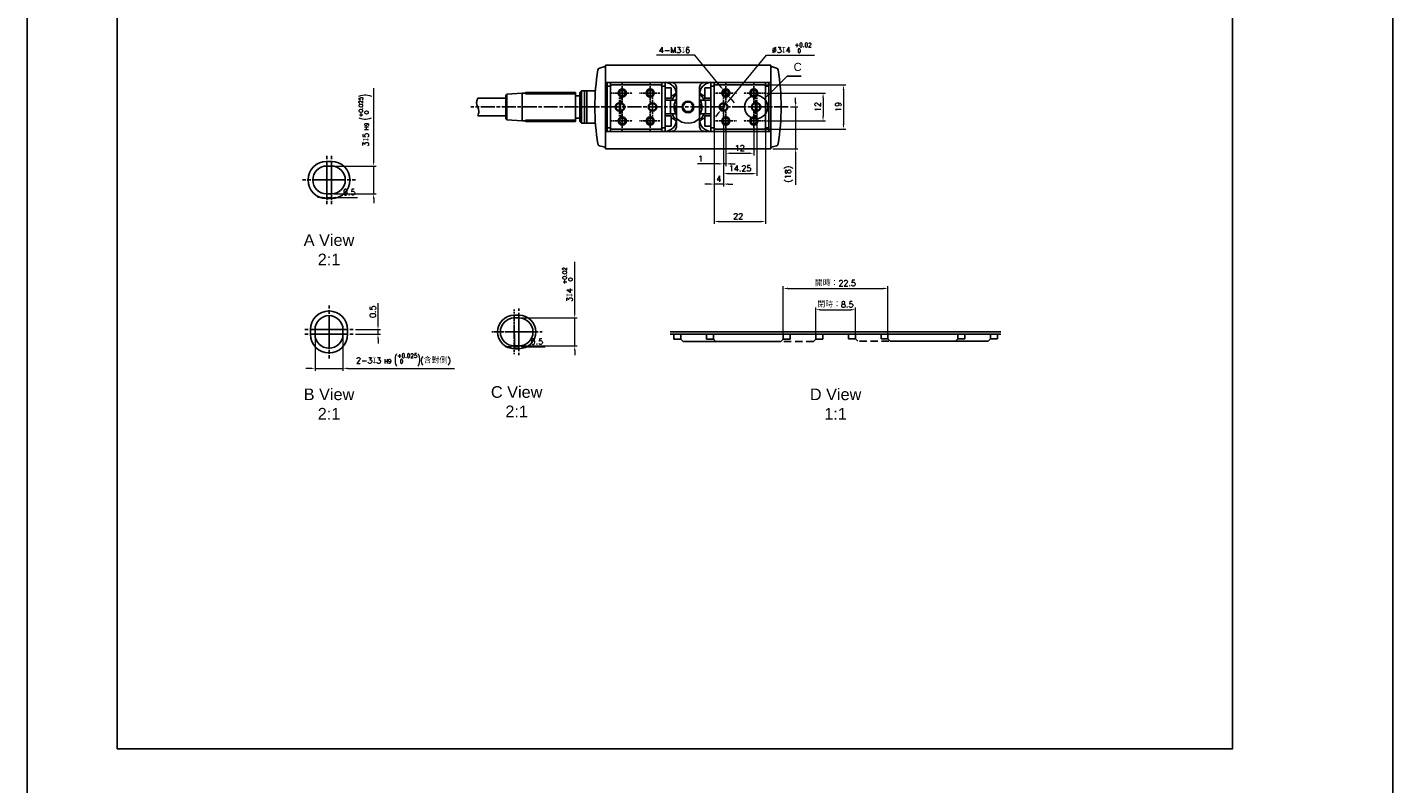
# Model space of a CAD drawing. Header units: millimetres. Extents: x 0 to 7391, y -1386 to 1500.
# Tile 38 of 127: x 4341 to 4928, y 640 to 965. Entities that reach past the tile are written whole.
import ezdxf

# ---------------------------------------------------------------- set-up
doc = ezdxf.new("R2010")
doc.units = ezdxf.units.MM
doc.header["$LTSCALE"] = 0.5
for name, pattern in [('AM_ISO08W050', [18, 12, -1.5, 3, -1.5]), ('AM_ISO08W050x2', [9, 6, -0.75, 1.5, -0.75]), ('DASHED2', [0.375, 0.25, -0.125])]:
    doc.linetypes.add(name, pattern=pattern)
for name, color, linetype, lineweight in [('AM_4', 3, 'Continuous', 25), ('AM_5', 3, 'Continuous', 25), ('AM_7', 4, 'AM_ISO08W050', 25), ('AM_8', 1, 'Continuous', 25)]:
    doc.layers.add(name, color=color, linetype=linetype, lineweight=lineweight)
doc.layers.add('BORDER', color=7, linetype='Continuous')
doc.styles.get("Standard").update_dxf_attribs({"font": 'arial.ttf'})
doc.styles.add('尺寸標註', font='romans.shx', dxfattribs={"bigfont": 'CHINESET.SHX'})
doc.dimstyles.new('複本 CNS2-1$0', dxfattribs={"dimtxt": 2.5, "dimasz": 2, "dimexe": 1, "dimexo": 1, "dimgap": 1, "dimtad": 1, "dimdsep": 46, "dimtxsty": '尺寸標註', "dimcen": 0, "dimclrd": 2, "dimclre": 2, "dimclrt": 3, "dimadec": 0, "dimazin": 2, "dimtp": 0.1, "dimtm": 0.1, "dimtfac": 0.71, "dimtmove": 0, "dimatfit": 0, "dimfxl": 0, "dimlwd": 13, "dimlwe": 13, "dimarcsym": 0})
doc.dimstyles.new('複本 CNS2-1$3', dxfattribs={"dimtxt": 2.5, "dimasz": 2, "dimexe": 1, "dimexo": 1, "dimgap": 1, "dimtad": 1, "dimtoh": 1, "dimdsep": 46, "dimtxsty": '尺寸標註', "dimcen": 0, "dimclrd": 2, "dimclre": 2, "dimclrt": 3, "dimadec": 0, "dimazin": 2, "dimtp": 0.1, "dimtm": 0.1, "dimtfac": 0.71, "dimtmove": 0, "dimatfit": 0, "dimfxl": 0, "dimlwd": 13, "dimlwe": 13, "dimarcsym": 0})

# ---------------------------------------------------------------- blocks, each defined once
blk = doc.blocks.new('*D258')
at = {"layer": 'AM_5', "color": 2, "lineweight": 13}
for p, q in [((4469.74, 898.64), (4469.74, 891.11)), ((4471.74, 898.64), (4471.74, 891.11)), ((4467.74, 892.11), (4465.74, 892.11)), ((4469.74, 892.11), (4471.74, 892.11)), ((4473.74, 892.11), (4483.03, 892.11))]:
    blk.add_line(p, q, dxfattribs=at)
at = {"layer": 'AM_5', "color": 2}
for points in [[(4467.74, 892.44), (4467.74, 891.77), (4469.74, 892.11)], [(4473.74, 892.44), (4473.74, 891.77), (4471.74, 892.11)]]:
    blk.add_solid(points, dxfattribs=at)
at = {"layer": 'Defpoints', "color": 0}
for p in [(4469.74, 899.64), (4471.74, 899.64), (4471.74, 892.11)]:
    blk.add_point(p, dxfattribs=at)
at = {"layer": 'AM_5', "color": 3, "insert": (4479.42, 894.36), "char_height": 2.5, "attachment_point": 5, "style": '尺寸標註'}
blk.add_mtext('0.5', dxfattribs=at)
blk = doc.blocks.new('*D259')
at = {"layer": 'AM_5', "color": 2, "lineweight": 13}
for p, q in [((4491.78, 837.31), (4491.78, 846.61)), ((4482.14, 835.31), (4492.78, 835.31)), ((4482.14, 833.31), (4492.78, 833.31)), ((4491.78, 833.31), (4491.78, 835.31)), ((4491.78, 831.31), (4491.78, 829.31))]:
    blk.add_line(p, q, dxfattribs=at)
at = {"layer": 'AM_5', "color": 2}
for points in [[(4491.45, 837.31), (4492.11, 837.31), (4491.78, 835.31)], [(4491.45, 831.31), (4492.11, 831.31), (4491.78, 833.31)]]:
    blk.add_solid(points, dxfattribs=at)
at = {"layer": 'Defpoints', "color": 0}
for p in [(4481.14, 835.31), (4481.14, 833.31), (4491.78, 833.31)]:
    blk.add_point(p, dxfattribs=at)
at = {"layer": 'AM_5', "color": 3, "insert": (4489.53, 842.99), "char_height": 2.5, "attachment_point": 5, "rotation": 90, "style": '尺寸標註'}
blk.add_mtext('0.5', dxfattribs=at)
blk = doc.blocks.new('*D260')
at = {"layer": 'AM_5', "color": 2, "lineweight": 13}
for p, q in [((4550.34, 833.31), (4550.34, 826.91)), ((4552.34, 833.31), (4552.34, 826.91)), ((4548.34, 827.91), (4546.34, 827.91)), ((4550.34, 827.91), (4552.34, 827.91)), ((4554.34, 827.91), (4563.63, 827.91))]:
    blk.add_line(p, q, dxfattribs=at)
at = {"layer": 'AM_5', "color": 2}
for points in [[(4548.34, 828.25), (4548.34, 827.58), (4550.34, 827.91)], [(4554.34, 828.25), (4554.34, 827.58), (4552.34, 827.91)]]:
    blk.add_solid(points, dxfattribs=at)
at = {"layer": 'Defpoints', "color": 0}
for p in [(4550.34, 834.31), (4552.34, 834.31), (4552.34, 827.91)]:
    blk.add_point(p, dxfattribs=at)
at = {"layer": 'AM_5', "color": 3, "insert": (4560.02, 830.16), "char_height": 2.5, "attachment_point": 5, "style": '尺寸標註'}
blk.add_mtext('0.5', dxfattribs=at)
blk = doc.blocks.new('*D241')
at = {"layer": 'AM_5', "color": 2, "lineweight": 13}
for p, q in [((4489.92, 907.64), (4489.92, 939.14)), ((4472.74, 905.64), (4490.92, 905.64)), ((4489.92, 893.64), (4489.92, 905.64)), ((4472.74, 893.64), (4490.92, 893.64)), ((4489.92, 891.64), (4489.92, 889.64))]:
    blk.add_line(p, q, dxfattribs=at)
at = {"layer": 'AM_5', "color": 2}
for points in [[(4489.59, 907.64), (4490.25, 907.64), (4489.92, 905.64)], [(4489.59, 891.64), (4490.25, 891.64), (4489.92, 893.64)]]:
    blk.add_solid(points, dxfattribs=at)
at = {"layer": 'Defpoints', "color": 0}
for p in [(4471.74, 905.64), (4471.74, 893.64), (4489.92, 893.64)]:
    blk.add_point(p, dxfattribs=at)
at = {"layer": 'AM_5', "color": 3, "insert": (4486.25, 925.28), "char_height": 2.5, "attachment_point": 5, "rotation": 90, "style": '尺寸標註'}
blk.add_mtext('3{\\Famgdt;x}5{}{\\H0.7x;\\C3; H9 {\\H2x;\\W0.5;(}\\S+0.025^  0;{\\H2x;\\W0.5;)}}', dxfattribs=at)
blk = doc.blocks.new('*D242')
at = {"layer": 'AM_5', "color": 2, "lineweight": 13}
for p, q in [((4464.74, 832.31), (4464.74, 817.64)), ((4476.74, 832.31), (4476.74, 817.64)), ((4462.74, 818.64), (4460.74, 818.64)), ((4464.74, 818.64), (4476.74, 818.64)), ((4478.74, 818.64), (4524.62, 818.64))]:
    blk.add_line(p, q, dxfattribs=at)
at = {"layer": 'AM_5', "color": 2}
for points in [[(4462.74, 818.98), (4462.74, 818.31), (4464.74, 818.64)], [(4478.74, 818.98), (4478.74, 818.31), (4476.74, 818.64)]]:
    blk.add_solid(points, dxfattribs=at)
at = {"layer": 'Defpoints', "color": 0}
for p in [(4464.74, 833.31), (4476.74, 833.31), (4476.74, 818.64)]:
    blk.add_point(p, dxfattribs=at)
at = {"layer": 'AM_5', "color": 3, "insert": (4502.68, 822.31), "char_height": 2.5, "attachment_point": 5, "style": '尺寸標註'}
blk.add_mtext('2-3{\\Famgdt|c136;x}3{}{\\H0.7x;\\C3; H9 {\\H2x;\\W0.5;(}\\S+0.025^  0;{\\H2x;\\W0.5;)}}{{}}(含對側)', dxfattribs=at)
blk = doc.blocks.new('*D243')
at = {"layer": 'AM_5', "color": 2, "lineweight": 13}
for p, q in [((4576.28, 842.31), (4576.28, 864.5)), ((4553.34, 840.31), (4577.28, 840.31)), ((4576.28, 828.31), (4576.28, 840.31)), ((4553.34, 828.31), (4577.28, 828.31)), ((4576.28, 826.31), (4576.28, 824.31))]:
    blk.add_line(p, q, dxfattribs=at)
at = {"layer": 'AM_5', "color": 2}
for points in [[(4575.94, 842.31), (4576.61, 842.31), (4576.28, 840.31)], [(4575.94, 826.31), (4576.61, 826.31), (4576.28, 828.31)]]:
    blk.add_solid(points, dxfattribs=at)
at = {"layer": 'Defpoints', "color": 0}
for p in [(4552.34, 840.31), (4552.34, 828.31), (4576.28, 828.31)]:
    blk.add_point(p, dxfattribs=at)
at = {"layer": 'AM_5', "color": 3, "insert": (4573.21, 854.68), "char_height": 2.5, "attachment_point": 5, "rotation": 90, "style": '尺寸標註'}
blk.add_mtext('3{\\Famgdt;x}4 {}{\\H0.71x;\\C3;\\S+0.02^  0;}{{}}}', dxfattribs=at)
blk = doc.blocks.new('*D237')
at = {"layer": 'AM_5', "color": 2, "lineweight": 13}
for p, q in [((4665.83, 832.26), (4665.83, 854)), ((4667.83, 853), (4708.84, 853)), ((4710.84, 832.31), (4710.84, 854))]:
    blk.add_line(p, q, dxfattribs=at)
at = {"layer": 'AM_5', "color": 2}
for points in [[(4667.83, 853.33), (4667.83, 852.66), (4665.83, 853)], [(4708.84, 853.33), (4708.84, 852.66), (4710.84, 853)]]:
    blk.add_solid(points, dxfattribs=at)
at = {"layer": 'Defpoints', "color": 0}
for p in [(4710.84, 853), (4665.83, 831.26), (4710.84, 831.31)]:
    blk.add_point(p, dxfattribs=at)
at = {"layer": 'AM_5', "color": 3, "insert": (4688.25, 855.25), "char_height": 2.5, "attachment_point": 5, "style": '尺寸標註'}
blk.add_mtext('開時：22.5', dxfattribs=at)
blk = doc.blocks.new('*D238')
at = {"layer": 'AM_5', "color": 2, "lineweight": 13}
for p, q in [((4679.83, 832.26), (4679.83, 844.86)), ((4696.84, 832.31), (4696.84, 844.86)), ((4681.83, 843.86), (4694.84, 843.86))]:
    blk.add_line(p, q, dxfattribs=at)
at = {"layer": 'AM_5', "color": 2}
for points in [[(4681.83, 844.19), (4681.83, 843.53), (4679.83, 843.86)], [(4694.84, 844.19), (4694.84, 843.53), (4696.84, 843.86)]]:
    blk.add_solid(points, dxfattribs=at)
at = {"layer": 'Defpoints', "color": 0}
for p in [(4696.84, 843.86), (4679.83, 831.26), (4696.84, 831.31)]:
    blk.add_point(p, dxfattribs=at)
at = {"layer": 'AM_5', "color": 3, "insert": (4688.25, 846.11), "char_height": 2.5, "attachment_point": 5, "style": '尺寸標註'}
blk.add_mtext('閉時：8.5', dxfattribs=at)
blk = doc.blocks.new('*S484')
at = {"layer": 'AM_5'}
for p, q in [((5751.96, 954.11), (5744.6, 946.8)), ((5757.97, 954.11), (5751.96, 954.11))]:
    blk.add_line(p, q, dxfattribs=at)
at = {"layer": 'AM_5', "linetype": 'Continuous'}
blk.add_trace([(5744.19, 947.22), (5745.01, 946.39), (5742.11, 944.34)], dxfattribs=at)
at = {"layer": 'AM_5', "color": 2, "insert": (5756.42, 956.23), "char_height": 3.5, "attachment_point": 8}
blk.add_mtext('C', dxfattribs=at)
blk = doc.blocks.new('*D268')
at = {"layer": 'AM_5', "color": 2, "lineweight": 13}
for p, q in [((4627.81, 953.23), (4611.45, 953.23)), ((4638.97, 939.71), (4627.81, 953.23)), ((4642.15, 935.86), (4640.24, 938.17)), ((4643.42, 934.31), (4644.7, 932.77))]:
    blk.add_line(p, q, dxfattribs=at)
at = {"layer": 'AM_5', "color": 2}
for points in [[(4639.22, 939.92), (4638.71, 939.5), (4640.24, 938.17)], [(4643.68, 934.53), (4643.17, 934.1), (4642.15, 935.86)]]:
    blk.add_solid(points, dxfattribs=at)
at = {"layer": 'Defpoints', "color": 0}
for p in [(4640.24, 938.17), (4642.15, 935.86)]:
    blk.add_point(p, dxfattribs=at)
at = {"layer": 'AM_5', "color": 3, "insert": (4619.13, 955.48), "char_height": 2.5, "attachment_point": 5, "style": '尺寸標註'}
blk.add_mtext('4-M3{\\Famgdt;x}6', dxfattribs=at)
blk = doc.blocks.new('*D269')
at = {"layer": 'AM_5', "color": 2, "lineweight": 13}
for p, q in [((4658.74, 937.01), (4683.94, 937.01)), ((4682.94, 935.01), (4682.94, 927.01)), ((4658.74, 925.01), (4683.94, 925.01))]:
    blk.add_line(p, q, dxfattribs=at)
at = {"layer": 'AM_5', "color": 2}
for points in [[(4682.61, 935.01), (4683.28, 935.01), (4682.94, 937.01)], [(4682.61, 927.01), (4683.28, 927.01), (4682.94, 925.01)]]:
    blk.add_solid(points, dxfattribs=at)
at = {"layer": 'Defpoints', "color": 0}
for p in [(4657.74, 937.01), (4657.74, 925.01), (4682.94, 925.01)]:
    blk.add_point(p, dxfattribs=at)
at = {"layer": 'AM_5', "color": 3, "insert": (4680.69, 931.01), "char_height": 2.5, "attachment_point": 5, "rotation": 90, "style": '尺寸標註'}
blk.add_mtext('12', dxfattribs=at)
blk = doc.blocks.new('*D270')
at = {"layer": 'AM_5', "color": 2, "lineweight": 13}
for p, q in [((4636.19, 921.01), (4636.19, 880.77)), ((4658.19, 921.01), (4658.19, 880.77)), ((4638.19, 881.77), (4656.19, 881.77))]:
    blk.add_line(p, q, dxfattribs=at)
at = {"layer": 'AM_5', "color": 2}
for points in [[(4638.19, 882.1), (4638.19, 881.44), (4636.19, 881.77)], [(4656.19, 882.1), (4656.19, 881.44), (4658.19, 881.77)]]:
    blk.add_solid(points, dxfattribs=at)
at = {"layer": 'Defpoints', "color": 0}
for p in [(4636.19, 922.01), (4658.19, 922.01), (4658.19, 881.77)]:
    blk.add_point(p, dxfattribs=at)
at = {"layer": 'AM_5', "color": 3, "insert": (4646.49, 884.02), "char_height": 2.5, "attachment_point": 5, "style": '尺寸標註'}
blk.add_mtext('22', dxfattribs=at)
blk = doc.blocks.new('*D271')
at = {"layer": 'AM_5', "color": 2, "lineweight": 13}
for p, q in [((4658.69, 940.51), (4692.73, 940.51)), ((4691.73, 938.51), (4691.73, 923.51)), ((4658.69, 921.51), (4692.73, 921.51))]:
    blk.add_line(p, q, dxfattribs=at)
at = {"layer": 'AM_5', "color": 2}
for points in [[(4691.4, 938.51), (4692.06, 938.51), (4691.73, 940.51)], [(4691.4, 923.51), (4692.06, 923.51), (4691.73, 921.51)]]:
    blk.add_solid(points, dxfattribs=at)
at = {"layer": 'Defpoints', "color": 0}
for p in [(4657.69, 940.51), (4657.69, 921.51), (4691.73, 921.51)]:
    blk.add_point(p, dxfattribs=at)
at = {"layer": 'AM_5', "color": 3, "insert": (4689.48, 931.01), "char_height": 2.5, "attachment_point": 5, "rotation": 90, "style": '尺寸標註'}
blk.add_mtext('19', dxfattribs=at)
blk = doc.blocks.new('*D272')
at = {"layer": 'AM_5', "color": 2, "lineweight": 13}
for p, q in [((4640.19, 930.01), (4640.19, 905.56)), ((4641.19, 919.51), (4641.19, 905.56)), ((4638.19, 906.56), (4628.98, 906.56)), ((4641.19, 906.56), (4640.19, 906.56)), ((4643.19, 906.56), (4645.19, 906.56))]:
    blk.add_line(p, q, dxfattribs=at)
at = {"layer": 'AM_5', "color": 2}
for points in [[(4638.19, 906.9), (4638.19, 906.23), (4640.19, 906.56)], [(4643.19, 906.9), (4643.19, 906.23), (4641.19, 906.56)]]:
    blk.add_solid(points, dxfattribs=at)
at = {"layer": 'Defpoints', "color": 0}
for p in [(4640.19, 931.01), (4641.19, 920.51), (4641.19, 906.56)]:
    blk.add_point(p, dxfattribs=at)
at = {"layer": 'AM_5', "color": 3, "insert": (4630.28, 908.81), "char_height": 2.5, "attachment_point": 5, "style": '尺寸標註'}
blk.add_mtext('1', dxfattribs=at)
blk = doc.blocks.new('*D273')
at = {"layer": 'AM_5', "color": 2, "lineweight": 13}
for p, q in [((4641.19, 924.01), (4641.19, 910.11)), ((4653.19, 924.01), (4653.19, 910.11)), ((4643.19, 911.11), (4651.19, 911.11))]:
    blk.add_line(p, q, dxfattribs=at)
at = {"layer": 'AM_5', "color": 2}
for points in [[(4643.19, 911.45), (4643.19, 910.78), (4641.19, 911.11)], [(4651.19, 911.45), (4651.19, 910.78), (4653.19, 911.11)]]:
    blk.add_solid(points, dxfattribs=at)
at = {"layer": 'Defpoints', "color": 0}
for p in [(4641.19, 925.01), (4653.19, 925.01), (4653.19, 911.11)]:
    blk.add_point(p, dxfattribs=at)
at = {"layer": 'AM_5', "color": 3, "insert": (4647.19, 913.36), "char_height": 2.5, "attachment_point": 5, "style": '尺寸標註'}
blk.add_mtext('12', dxfattribs=at)
blk = doc.blocks.new('*D274')
at = {"layer": 'AM_5', "color": 2, "lineweight": 13}
for p, q in [((4640.19, 930.01), (4640.19, 901.37)), ((4654.44, 930.01), (4654.44, 901.37)), ((4642.19, 902.37), (4652.44, 902.37))]:
    blk.add_line(p, q, dxfattribs=at)
at = {"layer": 'AM_5', "color": 2}
for points in [[(4642.19, 902.71), (4642.19, 902.04), (4640.19, 902.37)], [(4652.44, 902.71), (4652.44, 902.04), (4654.44, 902.37)]]:
    blk.add_solid(points, dxfattribs=at)
at = {"layer": 'Defpoints', "color": 0}
for p in [(4640.19, 931.01), (4654.44, 931.01), (4654.44, 902.37)]:
    blk.add_point(p, dxfattribs=at)
at = {"layer": 'AM_5', "color": 3, "insert": (4647.32, 904.62), "char_height": 2.5, "attachment_point": 5, "style": '尺寸標註'}
blk.add_mtext('14.25', dxfattribs=at)
blk = doc.blocks.new('*D239')
at = {"layer": 'AM_5', "color": 2, "lineweight": 13}
for p, q in [((4642.43, 933.71), (4658.67, 953.34)), ((4658.67, 953.34), (4679.34, 953.34)), ((4637.96, 928.32), (4636.69, 926.78)), ((4639.24, 929.86), (4641.15, 932.17))]:
    blk.add_line(p, q, dxfattribs=at)
at = {"layer": 'AM_5', "color": 2}
for points in [[(4642.17, 933.92), (4642.68, 933.5), (4641.15, 932.17)], [(4637.71, 928.53), (4638.22, 928.1), (4639.24, 929.86)]]:
    blk.add_solid(points, dxfattribs=at)
at = {"layer": 'Defpoints', "color": 0}
for p in [(4639.24, 929.86), (4641.15, 932.17)]:
    blk.add_point(p, dxfattribs=at)
at = {"layer": 'AM_5', "color": 3, "insert": (4669.51, 956.41), "char_height": 2.5, "attachment_point": 5, "style": '尺寸標註'}
blk.add_mtext('∅3{\\Famgdt;x}4 {}{\\H0.71x;\\C3;\\S+0.02^  0;}', dxfattribs=at)
blk = doc.blocks.new('*D275')
at = {"layer": 'AM_5', "color": 2, "lineweight": 13}
for p, q in [((4640.19, 930.01), (4640.19, 896.87)), ((4636.19, 921.01), (4636.19, 896.87)), ((4634.19, 897.87), (4632.19, 897.87)), ((4640.19, 897.87), (4636.19, 897.87)), ((4642.19, 897.87), (4644.19, 897.87))]:
    blk.add_line(p, q, dxfattribs=at)
at = {"layer": 'AM_5', "color": 2}
for points in [[(4634.19, 898.21), (4634.19, 897.54), (4636.19, 897.87)], [(4642.19, 898.21), (4642.19, 897.54), (4640.19, 897.87)]]:
    blk.add_solid(points, dxfattribs=at)
at = {"layer": 'Defpoints', "color": 0}
for p in [(4640.19, 931.01), (4636.19, 922.01), (4636.19, 897.87)]:
    blk.add_point(p, dxfattribs=at)
at = {"layer": 'AM_5', "color": 3, "insert": (4638.19, 900.12), "char_height": 2.5, "attachment_point": 5, "style": '尺寸標註'}
blk.add_mtext('4', dxfattribs=at)
blk = doc.blocks.new('*D276')
at = {"layer": 'AM_5', "color": 2, "lineweight": 13}
for p, q in [((4671.17, 933.01), (4671.17, 935.01)), ((4668.94, 931.01), (4672.17, 931.01)), ((4671.17, 931.01), (4671.17, 913.01)), ((4661.44, 913.01), (4672.17, 913.01)), ((4671.17, 911.01), (4671.17, 897.6))]:
    blk.add_line(p, q, dxfattribs=at)
at = {"layer": 'AM_5', "color": 2}
for points in [[(4670.84, 933.01), (4671.51, 933.01), (4671.17, 931.01)], [(4670.84, 911.01), (4671.51, 911.01), (4671.17, 913.01)]]:
    blk.add_solid(points, dxfattribs=at)
at = {"layer": 'Defpoints', "color": 0}
for p in [(4667.94, 931.01), (4660.44, 913.01), (4671.17, 913.01)]:
    blk.add_point(p, dxfattribs=at)
at = {"layer": 'AM_5', "color": 3, "insert": (4668.27, 902.17), "char_height": 2.5, "attachment_point": 5, "rotation": 90, "style": '尺寸標註'}
blk.add_mtext('(18)', dxfattribs=at)

msp = doc.modelspace()

# ---------------------------------------------------------------- linework, layer by layer
at = {"color": 7, "linetype": 'Continuous', "lineweight": 25}
for p, q in [((4585.944, 945.12), (4585.944, 945.138)), ((4586.946, 947.727), (4588.721, 948.203)), ((4588.928, 948.236), (4589.444, 948.263)), ((4589.444, 949.013), (4660.444, 949.013)), ((4589.444, 948.813), (4589.444, 949.013)), ((4589.444, 948.513), (4589.444, 948.813)), ((4589.444, 948.013), (4589.444, 948.513)), ((4589.444, 948.013), (4589.444, 942.013)), ((4660.444, 949.013), (4660.444, 948.813)), ((4660.444, 948.813), (4660.444, 948.513)), ((4660.444, 948.513), (4660.444, 948.013)), ((4660.444, 948.263), (4660.961, 948.236)), ((4660.444, 948.013), (4660.444, 942.013)), ((4661.167, 948.203), (4662.942, 947.727)), ((4663.944, 945.138), (4663.944, 945.12)), ((4589.444, 941.513), (4589.444, 942.013)), ((4589.444, 920.513), (4589.444, 941.513)), ((4660.444, 941.513), (4589.444, 941.513)), ((4590.194, 940.567), (4590.194, 941.513)), ((4590.194, 940.013), (4590.194, 940.567)), ((4590.194, 940.013), (4591.694, 940.013)), ((4590.194, 939.513), (4590.194, 940.013)), ((4590.194, 922.513), (4590.194, 939.513)), ((4591.694, 940.567), (4591.694, 941.513)), ((4591.694, 940.567), (4591.694, 940.013)), ((4592.194, 940.513), (4591.694, 940.013)), ((4591.694, 922.013), (4591.694, 940.013)), ((4591.694, 922.513), (4591.694, 939.513)), ((4592.194, 940.513), (4613.194, 940.513)), ((4613.694, 940.013), (4613.194, 940.513)), ((4613.694, 940.567), (4613.694, 941.513)), ((4613.694, 940.013), (4613.694, 940.567)), ((4613.694, 940.013), (4615.194, 940.013)), ((4613.694, 940.013), (4613.694, 922.013)), ((4613.694, 922.513), (4613.694, 939.513)), ((4615.194, 940.567), (4615.194, 941.513)), ((4615.194, 940.567), (4615.194, 940.013)), ((4615.194, 940.013), (4615.194, 939.513)), ((4615.194, 922.513), (4615.194, 939.513)), ((4617.569, 939.263), (4615.194, 939.263)), ((4617.694, 939.138), (4617.694, 934.888)), ((4619.944, 922.513), (4619.944, 939.513)), ((4629.944, 939.513), (4629.944, 922.513)), ((4632.194, 937.013), (4632.194, 939.138)), ((4634.694, 939.263), (4632.319, 939.263)), ((4634.694, 941.513), (4634.694, 940.567)), ((4634.694, 940.013), (4634.694, 940.567)), ((4634.694, 940.013), (4636.194, 940.013)), ((4634.694, 939.513), (4634.694, 940.013)), ((4634.694, 939.513), (4634.694, 922.513)), ((4636.194, 941.513), (4636.194, 940.567)), ((4636.194, 940.567), (4636.194, 940.013)), ((4636.694, 940.513), (4636.194, 940.013)), ((4636.194, 922.013), (4636.194, 940.013)), ((4636.194, 939.513), (4636.194, 922.513)), ((4636.694, 940.513), (4657.694, 940.513)), ((4658.194, 940.013), (4657.694, 940.513)), ((4658.194, 941.513), (4658.194, 940.567)), ((4658.194, 940.013), (4658.194, 940.567)), ((4658.194, 940.013), (4659.694, 940.013)), ((4658.194, 940.013), (4658.194, 922.013)), ((4658.194, 939.513), (4658.194, 922.513)), ((4659.694, 941.513), (4659.694, 940.567)), ((4659.694, 940.567), (4659.694, 940.013)), ((4659.694, 940.013), (4659.694, 939.513)), ((4659.694, 939.513), (4659.694, 922.513)), ((4660.444, 942.013), (4660.444, 941.513)), ((4660.444, 941.513), (4660.444, 920.513)), ((4546.644, 934.813), (4534.644, 934.813)), ((4547.183, 936.551), (4546.644, 936.013)), ((4546.644, 926.013), (4546.644, 936.013)), ((4553.644, 937.013), (4547.183, 936.551)), ((4547.183, 925.474), (4547.183, 936.551)), ((4555.144, 937.013), (4553.644, 937.013)), ((4553.644, 925.013), (4553.644, 937.013)), ((4576.644, 937.213), (4555.144, 937.213)), ((4555.144, 936.67), (4555.144, 937.213)), ((4576.644, 936.67), (4555.144, 936.67)), ((4576.644, 937.213), (4576.644, 936.67)), ((4576.644, 925.356), (4576.644, 936.67)), ((4578.444, 935.763), (4576.644, 935.763)), ((4579.249, 938.013), (4578.444, 937.208)), ((4578.444, 924.818), (4578.444, 937.208)), ((4580.444, 938.013), (4579.249, 938.013)), ((4579.249, 937.184), (4579.249, 938.013)), ((4579.249, 924.013), (4579.249, 937.184)), ((4580.444, 924.013), (4580.444, 938.013)), ((4581.444, 937.913), (4580.444, 937.913)), ((4585.19, 938.013), (4581.444, 938.013)), ((4581.444, 924.013), (4581.444, 938.013)), ((4595.444, 932.813), (4595.944, 932.813)), ((4595.444, 932.513), (4595.444, 932.813)), ((4595.944, 932.513), (4595.444, 932.513)), ((4595.694, 932.513), (4595.694, 932.813)), ((4615.194, 934.763), (4617.569, 934.763)), ((4615.194, 934.013), (4617.48, 934.013)), ((4617.694, 936.013), (4618.699, 936.013)), ((4623.79, 933.013), (4622.635, 931.013)), ((4626.099, 933.013), (4623.79, 933.013)), ((4627.254, 931.013), (4626.099, 933.013)), ((4631.189, 936.013), (4632.194, 936.013)), ((4632.194, 934.888), (4632.194, 937.013)), ((4632.319, 934.763), (4634.694, 934.763)), ((4634.694, 934.013), (4632.424, 934.013)), ((4653.944, 932.813), (4654.444, 932.813)), ((4653.944, 932.813), (4653.944, 932.513)), ((4654.444, 932.513), (4653.944, 932.513)), ((4654.444, 932.813), (4654.444, 932.513)), ((4534.644, 927.213), (4546.644, 927.213)), ((4595.444, 929.213), (4595.444, 929.513)), ((4595.444, 929.513), (4595.944, 929.513)), ((4595.944, 929.213), (4595.444, 929.213)), ((4595.944, 929.213), (4595.944, 929.513)), ((4615.194, 928.013), (4617.464, 928.013)), ((4617.569, 927.263), (4615.194, 927.263)), ((4617.694, 927.138), (4617.694, 922.888)), ((4622.635, 931.013), (4623.79, 929.013)), ((4623.79, 929.013), (4626.099, 929.013)), ((4626.099, 929.013), (4627.254, 931.013)), ((4632.194, 925.013), (4632.194, 927.138)), ((4634.694, 927.263), (4632.319, 927.263)), ((4634.694, 928.013), (4632.408, 928.013)), ((4653.944, 929.513), (4653.944, 929.213)), ((4653.944, 929.513), (4654.444, 929.513)), ((4654.444, 929.213), (4653.944, 929.213)), ((4654.444, 929.513), (4654.444, 929.213)), ((4546.644, 926.013), (4547.183, 925.474)), ((4547.183, 925.474), (4553.644, 925.013)), ((4553.644, 925.013), (4555.144, 925.013)), ((4555.144, 925.356), (4576.644, 925.356)), ((4555.144, 924.813), (4555.144, 925.356)), ((4576.644, 924.813), (4555.144, 924.813)), ((4576.644, 926.263), (4578.444, 926.263)), ((4576.644, 925.356), (4576.644, 924.813)), ((4578.444, 924.818), (4579.249, 924.013)), ((4579.249, 924.013), (4580.444, 924.013)), ((4580.444, 924.113), (4581.444, 924.113)), ((4581.444, 924.013), (4585.19, 924.013)), ((4590.194, 922.013), (4590.194, 922.513)), ((4591.694, 922.013), (4590.194, 922.013)), ((4590.194, 921.459), (4590.194, 922.013)), ((4590.194, 920.513), (4590.194, 921.459)), ((4591.694, 922.013), (4591.694, 921.459)), ((4591.694, 922.013), (4592.194, 921.513)), ((4591.694, 920.513), (4591.694, 921.459)), ((4613.194, 921.513), (4592.194, 921.513)), ((4613.194, 921.513), (4613.694, 922.013)), ((4615.194, 922.013), (4613.694, 922.013)), ((4613.694, 921.459), (4613.694, 922.013)), ((4613.694, 920.513), (4613.694, 921.459)), ((4615.194, 922.763), (4617.569, 922.763)), ((4615.194, 922.513), (4615.194, 922.013)), ((4615.194, 922.013), (4615.194, 921.459)), ((4615.194, 920.513), (4615.194, 921.459)), ((4618.699, 926.013), (4617.694, 926.013)), ((4632.194, 926.013), (4631.189, 926.013)), ((4632.194, 922.888), (4632.194, 925.013)), ((4632.319, 922.763), (4634.694, 922.763)), ((4634.694, 922.013), (4634.694, 922.513)), ((4636.194, 922.013), (4634.694, 922.013)), ((4634.694, 921.459), (4634.694, 922.013)), ((4634.694, 921.459), (4634.694, 920.513)), ((4636.194, 922.013), (4636.194, 921.459)), ((4636.194, 922.013), (4636.694, 921.513)), ((4636.194, 921.459), (4636.194, 920.513)), ((4657.694, 921.513), (4636.694, 921.513)), ((4657.694, 921.513), (4658.194, 922.013)), ((4659.694, 922.013), (4658.194, 922.013)), ((4658.194, 921.459), (4658.194, 922.013)), ((4658.194, 921.459), (4658.194, 920.513)), ((4659.694, 922.513), (4659.694, 922.013)), ((4659.694, 922.013), (4659.694, 921.459)), ((4659.694, 921.459), (4659.694, 920.513)), ((4585.944, 916.888), (4585.944, 916.906)), ((4589.444, 920.513), (4660.444, 920.513)), ((4589.444, 920.013), (4589.444, 920.513)), ((4589.444, 920.013), (4589.444, 914.013)), ((4660.444, 920.513), (4660.444, 920.013)), ((4660.444, 920.013), (4660.444, 914.013)), ((4663.944, 916.906), (4663.944, 916.888)), ((4588.721, 913.823), (4586.946, 914.298)), ((4589.444, 913.763), (4588.928, 913.79)), ((4589.444, 913.513), (4589.444, 914.013)), ((4589.444, 913.213), (4589.444, 913.513)), ((4589.444, 913.013), (4589.444, 913.213)), ((4660.444, 913.013), (4589.444, 913.013)), ((4660.444, 914.013), (4660.444, 913.513)), ((4660.961, 913.79), (4660.444, 913.763)), ((4660.444, 913.513), (4660.444, 913.213)), ((4660.444, 913.213), (4660.444, 913.013)), ((4662.942, 914.298), (4661.167, 913.823)), ((4469.737, 907.638), (4471.737, 907.638)), ((4469.737, 905.638), (4469.737, 907.638)), ((4471.737, 905.638), (4469.737, 905.638)), ((4471.737, 905.638), (4471.737, 907.638)), ((4469.737, 891.638), (4469.737, 893.638)), ((4469.737, 893.638), (4471.737, 893.638)), ((4471.737, 891.638), (4469.737, 891.638)), ((4471.737, 891.638), (4471.737, 893.638)), ((4550.337, 841.511), (4552.337, 841.511)), ((4550.337, 840.311), (4550.337, 841.511)), ((4552.337, 840.311), (4550.337, 840.311)), ((4552.337, 840.311), (4552.337, 841.511)), ((4462.737, 833.311), (4462.737, 835.311)), ((4464.737, 835.311), (4462.737, 835.311)), ((4464.737, 833.311), (4462.737, 833.311)), ((4464.737, 835.311), (4464.737, 833.311)), ((4476.737, 833.311), (4476.737, 835.311)), ((4478.737, 835.311), (4476.737, 835.311)), ((4478.737, 833.311), (4476.737, 833.311)), ((4478.737, 835.311), (4478.737, 833.311)), ((4617.337, 834.311), (4759.337, 834.311)), ((4759.337, 833.311), (4617.337, 833.311)), ((4618.834, 832.257), (4618.834, 833.257)), ((4621.834, 832.257), (4621.834, 833.257)), ((4621.834, 831.257), (4621.834, 833.257)), ((4665.834, 832.257), (4665.834, 833.257)), ((4665.834, 833.257), (4665.834, 831.257)), ((4668.834, 832.257), (4668.834, 833.257)), ((4707.837, 833.311), (4707.837, 832.311)), ((4710.837, 833.311), (4710.837, 832.311)), ((4710.837, 831.311), (4710.837, 833.311)), ((4754.837, 833.311), (4754.837, 832.311)), ((4754.837, 833.311), (4754.837, 831.311)), ((4757.837, 833.311), (4757.837, 832.311)), ((4550.337, 827.111), (4550.337, 828.311)), ((4550.337, 828.311), (4552.337, 828.311)), ((4552.337, 827.111), (4550.337, 827.111)), ((4552.337, 827.111), (4552.337, 828.311)), ((4618.834, 831.257), (4618.834, 832.257)), ((4621.834, 831.257), (4618.834, 831.257)), ((4622.834, 830.257), (4621.834, 831.257)), ((4664.834, 830.257), (4622.834, 830.257)), ((4665.834, 831.257), (4664.834, 830.257)), ((4668.834, 831.257), (4665.834, 831.257)), ((4668.834, 832.257), (4668.834, 831.257)), ((4707.837, 831.311), (4707.837, 832.311)), ((4710.837, 831.311), (4707.837, 831.311)), ((4710.837, 831.311), (4711.837, 830.311)), ((4753.837, 830.311), (4711.837, 830.311)), ((4753.837, 830.311), (4754.837, 831.311)), ((4757.837, 831.311), (4754.837, 831.311)), ((4757.837, 832.311), (4757.837, 831.311))]:
    msp.add_line(p, q, dxfattribs=at)
at = {"color": 7}
for p, q in [((4617.48, 934.013), (4619.746, 934.013)), ((4632.424, 934.013), (4630.14, 934.013)), ((4617.464, 928.013), (4619.748, 928.013)), ((4632.408, 928.013), (4630.142, 928.013))]:
    msp.add_line(p, q, dxfattribs=at)
at = {"color": 1}
msp.add_lwpolyline([(4341.141, 1359.753), (4927.627, 1359.753), (4927.627, -881.084), (4341.141, -881.084)], close=True, dxfattribs=at)
msp.add_lwpolyline([(4379.766, 1319.951), (4858.751, 1319.951), (4858.751, 655.075), (4379.766, 655.075)], close=True)
at = {"color": 7, "linetype": 'Continuous', "lineweight": 25, "flags": 128}
for points in [[(4585.954, 945.185), (4585.947, 945.162), (4585.944, 945.138)], [(4663.944, 945.138), (4663.942, 945.162), (4663.935, 945.185)], [(4617.48, 934.013), (4617.476, 930.998), (4617.464, 928.013)], [(4632.408, 928.013), (4632.412, 931.028), (4632.424, 934.013)], [(4585.944, 916.888), (4585.947, 916.863), (4585.954, 916.84)], [(4663.935, 916.84), (4663.942, 916.863), (4663.944, 916.888)]]:
    msp.add_lwpolyline(points, dxfattribs=at)
at = {"color": 7}
for centre in [(4596.694, 937.013), (4608.694, 937.013), (4641.194, 937.013), (4653.194, 937.013), (4596.694, 925.013), (4608.694, 925.013), (4641.194, 925.013), (4653.194, 925.013)]:
    msp.add_circle(centre, 1.75, dxfattribs=at)
at = {"color": 7, "linetype": 'Continuous', "lineweight": 25}
for centre, radius in [((4596.694, 937.013), 1.25), ((4608.694, 937.013), 1.25), ((4609.694, 931.013), 1.8), ((4609.694, 931.013), 1.5), ((4624.944, 931.013), 2.5), ((4640.194, 931.013), 1.8), ((4640.194, 931.013), 1.5), ((4641.194, 937.013), 1.25), ((4653.194, 937.013), 1.25), ((4596.694, 925.013), 1.25), ((4608.694, 925.013), 1.25), ((4641.194, 925.013), 1.25), ((4653.194, 925.013), 1.25)]:
    msp.add_circle(centre, radius, dxfattribs=at)
for centre, radius, start, end in [((4684.944, 931.013), 100, 170.846648, 189.153352), ((4587.205, 946.762), 1, 105, 170.846648), ((4588.98, 947.237), 1, 93, 105), ((4660.909, 947.237), 1, 75, 87), ((4662.684, 946.762), 1, 9.153352, 75), ((4564.944, 931.013), 100, 350.846648, 9.153352), ((4614.944, 936.513), 5, 0, 87.134016), ((4617.569, 939.138), 0.125, 0, 90), ((4617.944, 939.513), 2, 48.590378, 90), ((4617.944, 939.513), 2, 0, 48.590378), ((4634.944, 936.513), 5, 92.865984, 180), ((4631.944, 939.513), 2, 131.409622, 180), ((4631.944, 939.513), 2, 90, 131.409622), ((4632.319, 939.138), 0.125, 90, 180), ((4595.444, 931.013), 1.8, 90, 270), ((4595.444, 931.013), 1.5, 90, 270), ((4595.944, 931.013), 1.8, 270, 90), ((4595.944, 931.013), 1.5, 270, 90), ((4617.569, 934.888), 0.125, 270, 0), ((4624.944, 931.013), 7.5, 131.818518, 156.36585), ((4624.944, 931.013), 8, 129.141579, 141.317813), ((4624.943, 931.014), 5.999, 146.424803, 209.277888), ((4624.944, 931.013), 6, 29.258189, 33.55731), ((4624.946, 931.011), 5.999, 326.424803, 29.277888), ((4626.056, 932.75), 4.663, 326.491582, 358.747342), ((4624.944, 931.013), 7.5, 23.66428, 48.181482), ((4624.944, 931.013), 8, 38.682187, 50.858421), ((4632.319, 934.888), 0.125, 180, 270), ((4653.944, 931.013), 1.8, 90, 270), ((4653.944, 931.013), 1.5, 90, 270), ((4654.444, 931.013), 1.8, 270, 90), ((4654.444, 931.013), 1.5, 270, 90), ((4617.569, 927.138), 0.125, 0, 90), ((4624.944, 931.013), 7.5, 203.654684, 228.189685), ((4623.832, 929.276), 4.663, 146.491582, 178.747342), ((4624.944, 931.013), 6, 209.258189, 213.55731), ((4624.944, 931.013), 7.5, 311.818518, 336.355367), ((4632.319, 927.138), 0.125, 90, 180), ((4614.944, 925.513), 5, 272.865984, 0), ((4617.569, 922.888), 0.125, 270, 0), ((4617.944, 922.513), 2, 270, 311.409622), ((4624.944, 931.013), 8, 218.682187, 230.858421), ((4617.944, 922.513), 2, 311.409622, 0), ((4624.944, 931.013), 7, 225.584691, 314.415309), ((4634.944, 925.513), 5, 180, 267.134016), ((4634.944, 925.513), 5, 180, 267.134016), ((4631.944, 922.513), 2, 180, 228.590378), ((4624.944, 931.013), 8, 309.141579, 321.317813), ((4631.944, 922.513), 2, 228.590378, 270), ((4632.319, 922.888), 0.125, 180, 270), ((4587.205, 915.264), 1, 189.153352, 255), ((4662.684, 915.264), 1, 285, 350.846648), ((4588.98, 914.789), 1, 255, 267), ((4660.909, 914.789), 1, 273, 285), ((4469.737, 899.638), 8, 90, 270), ((4469.737, 899.638), 6, 90, 270), ((4471.737, 899.638), 8, 270, 90), ((4471.737, 899.638), 6, 270, 90), ((4470.737, 835.311), 8, 0, 180), ((4470.737, 835.311), 6, 0, 180), ((4550.337, 834.311), 7.2, 90, 270), ((4550.337, 834.311), 6, 90, 270), ((4552.337, 834.311), 7.2, 270, 90), ((4552.337, 834.311), 6, 270, 90), ((4470.737, 833.311), 8, 180, 0), ((4470.737, 833.311), 6, 180, 0)]:
    msp.add_arc(centre, radius, start, end, dxfattribs=at)
at = {"color": 3, "linetype": 'Continuous', "lineweight": 25}
for centre in [(4596.694, 937.013), (4608.694, 937.013), (4641.194, 937.013), (4653.194, 937.013), (4596.694, 925.013), (4608.694, 925.013), (4641.194, 925.013), (4653.194, 925.013)]:
    msp.add_arc(centre, 1.5, 257.895653, 169.951822, dxfattribs=at)
at = {"color": 7}
msp.add_spline([(4534.644, 934.813), (4534.144, 932.913), (4535.144, 929.113), (4534.644, 927.213)], degree=3, dxfattribs=at)
at = {"layer": 'AM_7', "linetype": 'AM_ISO08W050x2'}
for p, q in [((4596.694, 937.013), (4596.694, 941.563)), ((4608.694, 937.013), (4608.694, 941.563)), ((4641.194, 937.013), (4641.194, 941.563)), ((4653.194, 937.013), (4653.194, 941.563)), ((4596.694, 937.013), (4592.144, 937.013)), ((4595.444, 931.013), (4595.444, 935.513)), ((4595.944, 931.013), (4595.944, 935.513)), ((4596.694, 937.013), (4601.244, 937.013)), ((4596.694, 937.013), (4596.694, 932.463)), ((4608.694, 937.013), (4604.144, 937.013)), ((4608.694, 937.013), (4613.244, 937.013)), ((4608.694, 937.013), (4608.694, 932.463)), ((4609.694, 931.013), (4609.694, 935.513)), ((4641.194, 937.013), (4636.644, 937.013)), ((4640.194, 931.013), (4640.194, 935.513)), ((4641.194, 937.013), (4645.744, 937.013)), ((4641.194, 937.013), (4641.194, 932.463)), ((4653.194, 937.013), (4648.644, 937.013)), ((4653.194, 937.013), (4657.744, 937.013)), ((4653.194, 937.013), (4653.194, 932.463)), ((4653.944, 931.013), (4653.944, 935.513)), ((4654.444, 931.013), (4654.444, 935.513)), ((4595.444, 931.013), (4595.444, 926.513)), ((4595.944, 931.013), (4595.944, 926.513)), ((4596.694, 925.013), (4596.694, 929.563)), ((4608.694, 925.013), (4608.694, 929.563)), ((4609.694, 931.013), (4609.694, 926.513)), ((4640.194, 931.013), (4640.194, 926.513)), ((4641.194, 925.013), (4641.194, 929.563)), ((4653.194, 925.013), (4653.194, 929.563)), ((4653.944, 931.013), (4653.944, 926.513)), ((4654.444, 931.013), (4654.444, 926.513)), ((4596.694, 925.013), (4592.144, 925.013)), ((4596.694, 925.013), (4601.244, 925.013)), ((4596.694, 925.013), (4596.694, 920.463)), ((4608.694, 925.013), (4604.144, 925.013)), ((4608.694, 925.013), (4613.244, 925.013)), ((4608.694, 925.013), (4608.694, 920.463)), ((4641.194, 925.013), (4636.644, 925.013)), ((4641.194, 925.013), (4645.744, 925.013)), ((4641.194, 925.013), (4641.194, 920.463)), ((4653.194, 925.013), (4648.644, 925.013)), ((4653.194, 925.013), (4657.744, 925.013)), ((4653.194, 925.013), (4653.194, 920.463)), ((4550.337, 834.311), (4550.337, 843.911)), ((4550.337, 834.311), (4540.737, 834.311)), ((4550.337, 834.311), (4559.937, 834.311)), ((4550.337, 834.311), (4550.337, 824.711))]:
    msp.add_line(p, q, dxfattribs=at)
at = {"layer": 'AM_7'}
for p, q in [((4667.944, 931.013), (4531.644, 931.013)), ((4469.737, 899.638), (4469.737, 910.038)), ((4471.737, 899.638), (4471.737, 910.038)), ((4469.737, 899.638), (4459.337, 899.638)), ((4471.737, 899.638), (4461.337, 899.638)), ((4469.737, 899.638), (4480.137, 899.638)), ((4469.737, 899.638), (4469.737, 889.238)), ((4471.737, 899.638), (4482.137, 899.638)), ((4471.737, 899.638), (4471.737, 889.238)), ((4470.737, 835.311), (4470.737, 845.711)), ((4470.737, 833.311), (4470.737, 843.711)), ((4552.337, 834.311), (4552.337, 844.311)), ((4470.737, 835.311), (4460.337, 835.311)), ((4470.737, 833.311), (4460.337, 833.311)), ((4470.737, 835.311), (4481.137, 835.311)), ((4470.737, 835.311), (4470.737, 824.911)), ((4470.737, 833.311), (4481.137, 833.311)), ((4470.737, 833.311), (4470.737, 822.911)), ((4552.337, 834.311), (4542.337, 834.311)), ((4552.337, 834.311), (4562.337, 834.311)), ((4552.337, 834.311), (4552.337, 824.311))]:
    msp.add_line(p, q, dxfattribs=at)
at = {"layer": 'AM_8'}
msp.add_circle((4654.194, 931.013), 5, dxfattribs=at)
at = {"layer": 'BORDER', "color": 6, "linetype": 'DASHED2', "lineweight": 25, "ltscale": 25.4}
for p, q in [((4632.834, 832.257), (4632.834, 833.257)), ((4635.834, 832.257), (4635.834, 833.257)), ((4635.834, 831.257), (4635.834, 833.257)), ((4679.834, 832.257), (4679.834, 833.257)), ((4679.834, 833.257), (4679.834, 831.257)), ((4682.834, 832.257), (4682.834, 833.257)), ((4693.837, 833.311), (4693.837, 832.311)), ((4696.837, 833.311), (4696.837, 832.311)), ((4696.837, 831.311), (4696.837, 833.311)), ((4740.837, 833.311), (4740.837, 832.311)), ((4740.837, 833.311), (4740.837, 831.311)), ((4743.837, 833.311), (4743.837, 832.311)), ((4632.834, 831.257), (4632.834, 832.257)), ((4635.834, 831.257), (4632.834, 831.257)), ((4636.834, 830.257), (4635.834, 831.257)), ((4678.834, 830.257), (4636.834, 830.257)), ((4679.834, 831.257), (4678.834, 830.257)), ((4682.834, 831.257), (4679.834, 831.257)), ((4682.834, 832.257), (4682.834, 831.257)), ((4693.837, 831.311), (4693.837, 832.311)), ((4696.837, 831.311), (4693.837, 831.311)), ((4696.837, 831.311), (4697.837, 830.311)), ((4739.837, 830.311), (4697.837, 830.311)), ((4739.837, 830.311), (4740.837, 831.311)), ((4743.837, 831.311), (4740.837, 831.311)), ((4743.837, 832.311), (4743.837, 831.311))]:
    msp.add_line(p, q, dxfattribs=at)

# ---------------------------------------------------------------- block references
at = {"layer": 'AM_5'}
msp.add_blockref('*S484', (-1084.372, -9.802), dxfattribs=at)

# ---------------------------------------------------------------- texts
at = {"layer": 'AM_4', "color": 1, "char_height": 5, "attachment_point": 5}
for s, insert in [('A View\\P2:1', (4470.737, 869.638)), ('B View\\P2:1', (4470.737, 803.311)), ('C View\\P2:1', (4551.337, 804.311)), ('D View\\P1:1', (4688.337, 803.311))]:
    msp.add_mtext(s, dxfattribs=dict(at, insert=insert))

# ---------------------------------------------------------------- dimensions: what is measured, and where the dimension line sits
at = {"layer": 'AM_5'}
for p1, p2, text, override, picture, middle in [((4639.238, 929.857), (4641.151, 932.168), '<>{\\Famgdt;x}4 {}{\\H0.71x;\\C3;\\S+0.02^  0;}', {"dimtp": 0.02, "dimtm": 0}, '*D239', (4669.506, 953.342)), ((4642.149, 935.856), (4640.239, 938.17), '4-M<>{\\Famgdt;x}6', {"dimdec": 1, "dimpost": '<>', "dimtix": 1}, '*D268', (4619.13, 953.226))]:
    dim = msp.add_diameter_dim_2p(p1=p1, p2=p2, text=text, dimstyle='複本 CNS2-1$3', override=override, dxfattribs=at)
    dim.commit()
    dim.dimension.update_dxf_attribs({"geometry": picture, "text_midpoint": middle, "dimtype": 163})
for base, p1, p2, text, override, picture, middle in [((4489.921, 893.638), (4471.737, 905.638), (4471.737, 893.638), '<>{\\Famgdt;x}5{}{\\H0.7x;\\C3; H9 {\\H2x;\\W0.5;(}\\S+0.025^  0;{\\H2x;\\W0.5;)}}', {"dimdec": 1, "dimlfac": 0.25, "dimtp": 0.1, "dimtm": 0.1, "dimtdec": 3, "dimtix": 1, "dimtzin": 8}, '*D241', (4489.921, 925.281)), ((4671.172, 913.013), (4667.944, 931.013), (4660.444, 913.013), '(<>)', {"dimtad": 3, "dimtix": 1}, '*D276', (4671.172, 902.167)), ((4576.278, 828.311), (4552.337, 840.311), (4552.337, 828.311), '<>{\\Famgdt;x}4 {}{\\H0.71x;\\C3;\\S+0.02^  0;}{{}}}', {"dimlfac": 0.25, "dimtp": 0.02, "dimtm": 0, "dimtdec": 2, "dimtzin": 8}, '*D243', (4576.278, 854.675))]:
    dim = msp.add_linear_dim(base=base, p1=p1, p2=p2, angle=90, text=text, dimstyle='複本 CNS2-1$0', override=override, dxfattribs=at)
    dim.commit()
    dim.dimension.update_dxf_attribs({"geometry": picture, "text_midpoint": middle, "dimtype": 160})
dim = msp.add_linear_dim(base=(4691.732, 921.513), p1=(4657.694, 940.513), p2=(4657.694, 921.513), angle=90, dimstyle='複本 CNS2-1$0', override={"dimtix": 1}, dxfattribs=at)
dim.commit()
dim.dimension.update_dxf_attribs({"geometry": '*D271', "text_midpoint": (4689.482, 931.013)})
for base, p1, p2, override, picture, middle in [((4682.944, 925.013), (4657.744, 937.013), (4657.744, 925.013), {"dimtix": 1}, '*D269', (4682.944, 931.013)), ((4491.781, 833.311), (4481.137, 835.311), (4481.137, 833.311), {"dimdec": 1, "dimlfac": 0.25, "dimtix": 1}, '*D259', (4491.781, 842.989))]:
    dim = msp.add_linear_dim(base=base, p1=p1, p2=p2, angle=90, dimstyle='複本 CNS2-1$0', override=override, dxfattribs=at)
    dim.commit()
    dim.dimension.update_dxf_attribs({"geometry": picture, "text_midpoint": middle, "dimtype": 160})
for base, p1, p2, override, picture, middle in [((4641.194, 906.564), (4640.194, 931.013), (4641.194, 920.513), {"dimtix": 1}, '*D272', (4630.278, 906.564)), ((4654.444, 902.373), (4640.194, 931.013), (4654.444, 931.013), {"dimtix": 1}, '*D274', (4647.319, 902.373)), ((4658.194, 881.771), (4636.194, 922.013), (4658.194, 922.013), {"dimtix": 1}, '*D270', (4646.486, 881.771)), ((4471.737, 892.108), (4469.737, 899.638), (4471.737, 899.638), {"dimdec": 1, "dimlfac": 0.25, "dimtix": 1}, '*D258', (4479.416, 892.108)), ((4552.337, 827.913), (4550.337, 834.311), (4552.337, 834.311), {"dimdec": 1, "dimlfac": 0.25, "dimtix": 1}, '*D260', (4560.016, 827.913))]:
    dim = msp.add_linear_dim(base=base, p1=p1, p2=p2, dimstyle='複本 CNS2-1$0', override=override, dxfattribs=at)
    dim.commit()
    dim.dimension.update_dxf_attribs({"geometry": picture, "text_midpoint": middle, "dimtype": 160})
for base, p1, p2, picture, middle in [((4636.194, 897.873), (4640.194, 931.013), (4636.194, 922.013), '*D275', (4638.194, 900.123)), ((4653.194, 911.114), (4641.194, 925.013), (4653.194, 925.013), '*D273', (4647.194, 913.364))]:
    dim = msp.add_linear_dim(base=base, p1=p1, p2=p2, dimstyle='複本 CNS2-1$0', override={"dimtix": 1}, dxfattribs=at)
    dim.commit()
    dim.dimension.update_dxf_attribs({"geometry": picture, "text_midpoint": middle})
for base, p1, p2, text, override, picture, middle in [((4710.837, 852.996), (4665.834, 831.257), (4710.837, 831.311), '開時：<>', {"dimlfac": 0.5}, '*D237', (4688.253, 852.996)), ((4696.837, 843.861), (4679.834, 831.257), (4696.837, 831.311), '閉時：<>', {"dimlfac": 0.5}, '*D238', (4688.253, 843.861)), ((4476.737, 818.644), (4464.737, 833.311), (4476.737, 833.311), '2-<>{\\Famgdt|c136;x}3{}{\\H0.7x;\\C3; H9 {\\H2x;\\W0.5;(}\\S+0.025^  0;{\\H2x;\\W0.5;)}}{{}}(含對側)', {"dimdec": 1, "dimlfac": 0.25, "dimpost": '', "dimtp": 0.1, "dimtm": 0.1, "dimtdec": 3, "dimtix": 1, "dimtzin": 8}, '*D242', (4502.678, 818.644))]:
    dim = msp.add_linear_dim(base=base, p1=p1, p2=p2, text=text, dimstyle='複本 CNS2-1$0', override=override, dxfattribs=at)
    dim.commit()
    dim.dimension.update_dxf_attribs({"geometry": picture, "text_midpoint": middle, "dimtype": 160})

doc.saveas('drawing.dxf')
